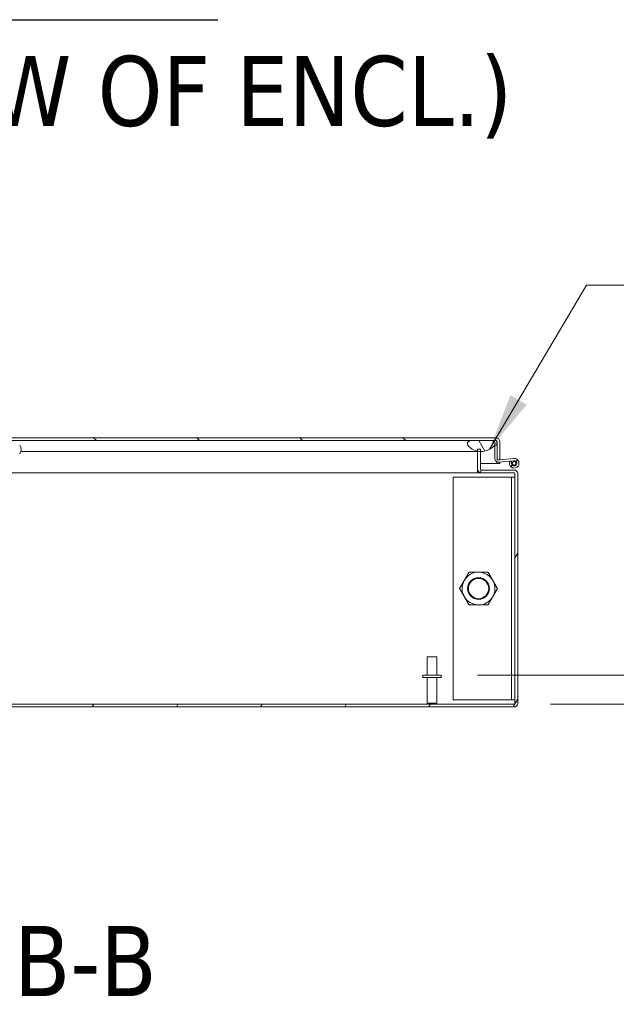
# Model space of a CAD drawing. Header units: inches. Extents: x 14 to 326, y 10 to 205.
# Tile 68 of 107: x 241 to 261, y 41 to 75. Entities that reach past the tile are written whole.
import ezdxf

# ---------------------------------------------------------------- set-up
doc = ezdxf.new("R2010")
doc.units = ezdxf.units.IN
doc.header["$LTSCALE"] = 20
doc.header["$MEASUREMENT"] = 0
for name, color, linetype, lineweight in [('Dimension (ANSI)', 7, 'Continuous', 5), ('Hatch (ANSI)', 7, 'Continuous', 5), ('Symbol (ANSI)', 7, 'Continuous', 5), ('Visible (ANSI)', 7, 'Continuous', 5)]:
    doc.layers.add(name, color=color, linetype=linetype, lineweight=lineweight)
doc.styles.add('ROMANS', font='romans.shx')
doc.styles.add('Text Style168', font='tahoma.ttf')
doc.styles.add('Text Style29', font='tahoma.ttf')
doc.dimstyles.new('Default (ANSI)', dxfattribs={"dimscale": 20, "dimtxt": 0.08, "dimasz": 0.098425, "dimexe": 0.125, "dimexo": 0.0625, "dimgap": 0.031496, "dimtad": 0, "dimtih": 1, "dimtoh": 1, "dimrnd": 1e-08, "dimzin": 0, "dimdsep": 46, "dimtxsty": 'ROMANS', "dimcen": 0.09, "dimdle": 0.393701, "dimclrd": 256, "dimclre": 256, "dimclrt": 256, "dimadec": 0, "dimazin": 0, "dimtfac": 1.25, "dimtofl": 0, "dimtmove": 0, "dimatfit": 3, "dimfxl": 1, "dimtolj": 1, "dimtzin": 0, "dimlwd": -1, "dimlwe": -1, "dimarcsym": 0})
doc.dimstyles.new('Default (ANSI)$7', dxfattribs={"dimscale": 20, "dimtxt": 0.08, "dimasz": 0.098425, "dimexe": 0.125, "dimexo": 0.0625, "dimgap": 0.031496, "dimtad": 0, "dimtih": 1, "dimtoh": 1, "dimrnd": 1e-08, "dimzin": 0, "dimdsep": 46, "dimtxsty": 'ROMANS', "dimcen": 0.09, "dimdle": 0.393701, "dimclrd": 256, "dimclre": 256, "dimclrt": 256, "dimadec": 0, "dimazin": 0, "dimtfac": 1.25, "dimtofl": 0, "dimtmove": 0, "dimatfit": 3, "dimfxl": 1, "dimtolj": 1, "dimtzin": 0, "dimlwd": -1, "dimlwe": -1, "dimarcsym": 0})

# ---------------------------------------------------------------- blocks, each defined once
blk = doc.blocks.new('*D20')
at = {"layer": 'Defpoints', "color": 0, "transparency": 16777216}
for p in [(255.296, 52.548), (257.796, 51.548), (269.562, 51.548)]:
    blk.add_point(p, dxfattribs=at)
at = {"layer": 'Dimension (ANSI)', "transparency": 16777216}
for p, q in [((269.562, 54.516), (269.562, 56.485)), ((256.546, 52.548), (272.062, 52.548)), ((259.046, 51.548), (272.062, 51.548)), ((269.562, 49.579), (269.562, 43.785)), ((269.562, 43.785), (267.594, 43.785))]:
    blk.add_line(p, q, dxfattribs=at)
for points in [[(269.234, 54.516), (269.89, 54.516), (269.562, 52.548)], [(269.234, 49.579), (269.89, 49.579), (269.562, 51.548)]]:
    blk.add_solid(points, dxfattribs=at)
at = {"layer": 'Dimension (ANSI)', "transparency": 16777216, "insert": (265.326, 43.785), "char_height": 1.6, "attachment_point": 5, "style": 'ROMANS'}
blk.add_mtext('\\A1;1.0{\\PI/S}', dxfattribs=at)

msp = doc.modelspace()

# ---------------------------------------------------------------- hatches: boundary and pattern name
at = {"layer": 'Hatch (ANSI)'}
h = msp.add_hatch(dxfattribs=at)
h.set_pattern_fill('ANSI31', color=256, scale=20, angle=90, style=0)
edge = h.paths.add_edge_path()
edge.add_line((257.2125, 59.931), (257.2545, 59.931))
edge.add_line((257.2545, 59.931), (257.3062, 59.931))
edge.add_line((257.3062, 59.931), (257.3062, 60.556))
edge.add_ellipse((257.1812, 60.556), major_axis=(0.125, 0), ratio=1, start_angle=0, end_angle=90)
edge.add_line((257.1812, 60.681), (237.0562, 60.681))
edge.add_ellipse((237.0562, 60.556), major_axis=(0, 0.1249), ratio=1, start_angle=0, end_angle=90)
edge.add_line((236.9312, 60.556), (236.9312, 60.056))
edge.add_line((236.9312, 60.056), (237.0249, 60.056))
edge.add_line((237.0249, 60.056), (237.0249, 60.556))
edge.add_ellipse((237.0562, 60.556), major_axis=(-0.0312, 0), ratio=1, start_angle=270, end_angle=360, ccw=False)
edge.add_line((237.0562, 60.5873), (256.2937, 60.5873))
edge.add_line((256.2937, 60.5873), (257.0437, 60.5873))
edge.add_line((257.0437, 60.5873), (257.1812, 60.5873))
edge.add_ellipse((257.1812, 60.556), major_axis=(0, 0.0313), ratio=1, start_angle=270, end_angle=360, ccw=False)
edge.add_line((257.2125, 60.556), (257.2125, 60.4329))
edge.add_line((257.2125, 60.4329), (257.2125, 59.9882))
edge.add_line((257.2125, 59.9882), (257.2125, 59.931))
h = msp.add_hatch(dxfattribs=at)
h.set_pattern_fill('ANSI31', color=256, scale=20, angle=75, style=0)
edge = h.paths.add_edge_path()
edge.add_spline(control_points=[(256.2, 60.4623), (256.2064, 60.4427), (256.2181, 60.4238), (256.2468, 60.3864), (256.2665, 60.3667), (256.3308, 60.3119), (256.3898, 60.2751), (256.4837, 60.2398), (256.5129, 60.2307), (256.5462, 60.2238)], knot_values=[-2.2571609, -2.2571609, -2.2571609, -2.2571609, -1.9421555, -1.9421555, -1.5382838, -1.5382838, -0.6602481, -0.6602481, -0.3445486, -0.3445486, -0.3445486, -0.3445486], degree=3, periodic=0)
edge.add_spline(control_points=[(256.5462, 60.2238), (256.5746, 60.2179), (256.6059, 60.2137), (256.6399, 60.2125)], knot_values=[-0.3445486, -0.3445486, -0.3445486, -0.3445486, -0.0747878, -0.0747878, -0.0747878, -0.0747878], degree=3, periodic=0)
edge.add_spline(control_points=[(256.6399, 60.2125), (256.6493, 60.2122), (256.6589, 60.2121), (256.6687, 60.2123)], knot_values=[-0.0747878, -0.0747878, -0.0747878, -0.0747878, 0, 0, 0, 0], degree=3, periodic=0)
edge.add_spline(control_points=[(256.6687, 60.2123), (256.7378, 60.2134), (256.8055, 60.2275), (256.9342, 60.276), (256.9905, 60.3087), (257.066, 60.3657), (257.0938, 60.3922), (257.1231, 60.4317), (257.1321, 60.4467), (257.1375, 60.4623)], knot_values=[-1.0483302, -1.0483302, -1.0483302, -1.0483302, -0.7120009, -0.7120009, -0.3751501, -0.3751501, -0.1257788, -0.1257788, 0, 0, 0, 0], degree=3, periodic=0)
edge.add_spline(control_points=[(257.1375, 60.4623), (257.1397, 60.4687), (257.1414, 60.4754), (257.143, 60.4884), (257.143, 60.4947), (257.141, 60.5101), (257.138, 60.5187), (257.1271, 60.5373), (257.1184, 60.5463), (257.091, 60.5678), (257.068, 60.5787), (257.0437, 60.5873)], knot_values=[-0.4962532, -0.4962532, -0.4962532, -0.4962532, -0.4372195, -0.4372195, -0.3825643, -0.3825643, -0.3022453, -0.3022453, -0.195919, -0.195919, 0, 0, 0, 0], degree=3, periodic=0)
edge.add_line((257.0437, 60.5873), (256.2937, 60.5873))
edge.add_spline(control_points=[(256.2937, 60.5873), (256.2792, 60.5823), (256.2644, 60.5762), (256.2398, 60.5628), (256.2289, 60.5556), (256.2126, 60.5401), (256.2065, 60.5323), (256.198, 60.5151), (256.1956, 60.5063), (256.1942, 60.4852), (256.1963, 60.4735), (256.2, 60.4623)], knot_values=[-0.4494753, -0.4494753, -0.4494753, -0.4494753, -0.3321231, -0.3321231, -0.2359747, -0.2359747, -0.1608287, -0.1608287, -0.089664, -0.089664, 0, 0, 0, 0], degree=3, periodic=0)
h = msp.add_hatch(dxfattribs=at)
h.set_pattern_fill('ANSI31', color=256, scale=20, style=0)
edge = h.paths.add_edge_path()
edge.add_line((257.2725, 59.8527), (257.7919, 59.8989))
edge.add_ellipse((257.7999, 59.8093), major_axis=(-0.008, 0.0896), ratio=1, start_angle=54.53924, end_angle=360, ccw=False)
edge.add_line((257.7222, 59.8548), (257.6505, 59.8793))
edge.add_ellipse((257.7999, 59.8093), major_axis=(-0.1494, 0.07), ratio=1, start_angle=0, end_angle=300.19807)
edge.add_line((257.7852, 59.9736), (257.2778, 59.9284))
edge.add_ellipse((257.2725, 59.9882), major_axis=(0.0053, -0.0598), ratio=1, start_angle=337.45307, end_angle=360, ccw=False)
edge.add_ellipse((257.2725, 59.9882), major_axis=(-0.018, -0.0572), ratio=1, start_angle=287.45784, end_angle=360, ccw=False)
edge.add_line((257.2125, 59.9882), (257.2125, 60.4329))
edge.add_line((257.2125, 60.4329), (257.1375, 60.4328))
edge.add_line((257.1375, 60.4328), (257.1375, 59.976))
edge.add_ellipse((257.2615, 59.9762), major_axis=(-0.124, -0.0002), ratio=1, start_angle=0, end_angle=95)
h = msp.add_hatch(dxfattribs=at)
h.set_pattern_fill('ANSI31', color=256, scale=20, angle=15, style=0)
edge = h.paths.add_edge_path()
edge.add_ellipse((257.7962, 59.4542), major_axis=(0.125, 0), ratio=1, start_angle=0, end_angle=90)
edge.add_line((257.7962, 59.5792), (256.6711, 59.5792))
edge.add_ellipse((256.6711, 59.6104), major_axis=(0, -0.0312), ratio=1, start_angle=270, end_angle=360, ccw=False)
edge.add_line((256.6399, 59.6104), (256.6399, 60.2125))
edge.add_line((256.6399, 60.2125), (256.6399, 60.298))
edge.add_line((256.6399, 60.298), (256.5462, 60.298))
edge.add_line((256.5462, 60.298), (256.5462, 60.2238))
edge.add_line((256.5462, 60.2238), (256.5462, 59.6104))
edge.add_ellipse((256.6711, 59.6104), major_axis=(-0.125, 0), ratio=1, start_angle=0, end_angle=90)
edge.add_line((256.6711, 59.4855), (257.7962, 59.4855))
edge.add_ellipse((257.7962, 59.4542), major_axis=(0, 0.0312), ratio=1, start_angle=270, end_angle=360, ccw=False)
edge.add_line((257.8275, 59.4542), (257.8275, 51.5791))
edge.add_ellipse((257.7962, 51.5791), major_axis=(0.0312, 0), ratio=1, start_angle=270, end_angle=360, ccw=False)
edge.add_line((257.7962, 51.5479), (215.9211, 51.5479))
edge.add_ellipse((215.9211, 51.5791), major_axis=(0, -0.0312), ratio=1, start_angle=270, end_angle=360, ccw=False)
edge.add_line((215.8899, 51.5791), (215.8899, 59.4542))
edge.add_ellipse((215.9211, 59.4542), major_axis=(-0.0313, 0), ratio=1, start_angle=270, end_angle=360, ccw=False)
edge.add_line((215.9211, 59.4855), (217.0462, 59.4855))
edge.add_ellipse((217.0462, 59.6104), major_axis=(0, -0.125), ratio=1, start_angle=0, end_angle=90)
edge.add_line((217.1712, 59.6104), (217.1712, 60.2132))
edge.add_line((217.1712, 60.2132), (217.1712, 60.298))
edge.add_line((217.1712, 60.298), (217.0775, 60.298))
edge.add_line((217.0775, 60.298), (217.0775, 60.2155))
edge.add_line((217.0775, 60.2155), (217.0775, 59.6104))
edge.add_ellipse((217.0462, 59.6104), major_axis=(0.0313, 0), ratio=1, start_angle=270, end_angle=360, ccw=False)
edge.add_line((217.0462, 59.5792), (216.8275, 59.5792))
edge.add_line((216.8275, 59.5792), (216.2025, 59.5792))
edge.add_line((216.2025, 59.5792), (215.9211, 59.5792))
edge.add_ellipse((215.9211, 59.4542), major_axis=(0, 0.125), ratio=1, start_angle=0, end_angle=90)
edge.add_line((215.7962, 59.4542), (215.7962, 51.5791))
edge.add_ellipse((215.9211, 51.5791), major_axis=(-0.125, 0), ratio=1, start_angle=0, end_angle=90)
edge.add_line((215.9211, 51.4542), (257.7962, 51.4542))
edge.add_ellipse((257.7962, 51.5791), major_axis=(0, -0.1249), ratio=1, start_angle=0, end_angle=90)
edge.add_line((257.9212, 51.5791), (257.9212, 59.4542))
h = msp.add_hatch(dxfattribs=at)
h.set_pattern_fill('ANSI31', color=256, scale=20, angle=90, style=0)
edge = h.paths.add_edge_path()
edge.add_ellipse((257.7999, 59.8093), major_axis=(0, -0.06), ratio=1, start_angle=0, end_angle=360)

# ---------------------------------------------------------------- linework, layer by layer
at = {"layer": 'Symbol (ANSI)', "lineweight": 30}
msp.add_line((228.0443, 75.0185), (247.6332, 75.0185), dxfattribs=at)
at = {"layer": 'Visible (ANSI)'}
for p, q in [((257.1812, 60.681), (237.0562, 60.681)), ((237.0562, 60.5873), (257.1812, 60.5873)), ((257.0437, 60.5873), (256.2937, 60.5873)), ((257.2125, 60.4329), (257.1375, 60.4328)), ((257.1375, 60.4328), (257.1375, 59.976)), ((257.2014, 60.556), (257.2014, 60.4329)), ((257.2125, 60.556), (257.2125, 59.931)), ((257.2125, 59.9882), (257.2125, 60.4329)), ((257.3062, 59.931), (257.3062, 60.556)), ((256.1687, 60.2122), (240.8786, 60.2122)), ((256.5462, 60.2122), (256.1687, 60.2122)), ((256.6399, 60.298), (256.5462, 60.298)), ((256.5462, 60.298), (256.5462, 59.6104)), ((256.6399, 59.6104), (256.6399, 60.298)), ((256.6595, 60.2122), (256.6399, 60.2122)), ((256.6399, 59.806), (257.2014, 59.806)), ((257.2014, 59.8677), (257.2014, 59.806)), ((257.2125, 59.931), (257.3062, 59.931)), ((257.2125, 59.806), (257.2125, 59.8623)), ((257.3062, 59.806), (257.2125, 59.806)), ((257.2725, 59.8527), (257.7919, 59.8989)), ((257.7852, 59.9736), (257.2778, 59.9284)), ((257.3062, 59.8557), (257.3062, 59.806)), ((257.7222, 59.8548), (257.6505, 59.8793)), ((256.5462, 59.4855), (240.0562, 59.4855)), ((256.5462, 59.4855), (256.5462, 59.6104)), ((256.5462, 59.5792), (256.5464, 59.5792)), ((256.5464, 59.4855), (256.5462, 59.4855)), ((256.5464, 59.5792), (256.5464, 59.4855)), ((256.5502, 59.5792), (256.5464, 59.5792)), ((256.6711, 59.4855), (256.5464, 59.4855)), ((257.7962, 59.5792), (256.6711, 59.5792)), ((256.6711, 59.4855), (257.7962, 59.4855)), ((257.8275, 59.5792), (257.7962, 59.5792)), ((257.8275, 59.5752), (257.8275, 59.5792)), ((257.8275, 59.4542), (257.8275, 51.5791)), ((257.9172, 59.4855), (257.9212, 59.4855)), ((257.9212, 59.4855), (257.9212, 59.4542)), ((257.9212, 51.5791), (257.9212, 59.4542)), ((255.7025, 59.3292), (257.6712, 59.3292)), ((255.7025, 51.7042), (255.7025, 59.3292)), ((257.6712, 59.3292), (257.7025, 59.3292)), ((257.8275, 59.3292), (257.7025, 59.3292)), ((257.7025, 51.7042), (257.7025, 59.3292)), ((254.8187, 53.1729), (255.1487, 53.1729)), ((254.8187, 52.5479), (254.8187, 53.1729)), ((255.1487, 52.5479), (255.1487, 53.1729)), ((255.2962, 52.5479), (254.6712, 52.5479)), ((254.6712, 52.5479), (254.6712, 52.4629)), ((255.2962, 52.4629), (254.6712, 52.4629)), ((254.8187, 52.4629), (254.8187, 51.5829)), ((255.1487, 52.4629), (255.1487, 51.5829)), ((255.2962, 52.5479), (255.2962, 52.4629)), ((257.6712, 51.7042), (255.7025, 51.7042)), ((257.6712, 51.7042), (257.7025, 51.7042)), ((257.7025, 51.7042), (257.8275, 51.7042)), ((257.7962, 51.5479), (215.9211, 51.5479)), ((215.9211, 51.4542), (257.7962, 51.4542)), ((254.8187, 51.5829), (255.1487, 51.5829)), ((254.8537, 51.5479), (254.8187, 51.5829)), ((255.1137, 51.5479), (255.1487, 51.5829))]:
    msp.add_line(p, q, dxfattribs=at)
for centre, radius in [((257.7999, 59.8093), 0.06), ((256.5775, 55.5167), 0.3751), ((256.5775, 55.5167), 0.375), ((256.5775, 55.5167), 0.3486)]:
    msp.add_circle(centre, radius, dxfattribs=at)
for centre, radius, start, end in [((240.8442, 60.4338), 0.00197, 32.47934, 180), ((240.6134, 60.2869), 0.2756, 327.52066, 32.47934), ((257.1812, 60.556), 0.125, 0, 90), ((257.1812, 60.556), 0.0313, 0, 90), ((240.8442, 60.1399), 0.00197, 180, 327.52066), ((257.2615, 59.9762), 0.124, 180.08909, 275.08909), ((257.2725, 59.9882), 0.06, 180, 275.08909), ((257.7999, 59.8093), 0.165, 154.89103, 95.08909), ((257.7999, 59.8093), 0.09, 149.62834, 95.08909), ((256.6711, 59.6104), 0.125, 180, 270), ((256.6711, 59.6104), 0.0312, 180, 270), ((257.7962, 59.4542), 0.125, 0, 90), ((257.7962, 59.4542), 0.0312, 0, 90), ((256.5775, 55.5167), 0.5625, 89.63029, 149.63029), ((256.5775, 55.5167), 0.5625, 29.63029, 89.63029), ((256.5775, 55.5167), 0.5625, 149.63029, 209.63029), ((256.5775, 55.5167), 0.5625, 329.63029, 29.63029), ((256.5775, 55.5167), 0.5625, 209.63029, 269.63029), ((256.5775, 55.5167), 0.5625, 269.63029, 329.63029), ((257.7962, 51.5791), 0.0312, 270, 0), ((257.7962, 51.5791), 0.1249, 270, 0)]:
    msp.add_arc(centre, radius, start, end, dxfattribs=at)
for points, knots in [([(256.2937, 60.5873), (256.2792, 60.5823), (256.2644, 60.5762), (256.2398, 60.5628), (256.2289, 60.5556), (256.2126, 60.5401), (256.2065, 60.5323), (256.198, 60.5151), (256.1956, 60.5063), (256.1942, 60.4852), (256.1963, 60.4735), (256.2, 60.4623)], [-0.44947527, -0.44947527, -0.44947527, -0.44947527, -0.33212313, -0.33212313, -0.23597471, -0.23597471, -0.16082872, -0.16082872, -0.08966395, -0.08966395, 0, 0, 0, 0]), ([(256.2, 60.4623), (256.2064, 60.4427), (256.2181, 60.4238), (256.2468, 60.3864), (256.2665, 60.3667), (256.3308, 60.3119), (256.3898, 60.2751), (256.5107, 60.2297), (256.5821, 60.2108), (256.6687, 60.2123)], [-2.2571609, -2.2571609, -2.2571609, -2.2571609, -1.9421555, -1.9421555, -1.5382838, -1.5382838, -0.6602481, -0.6602481, 0, 0, 0, 0]), ([(256.6687, 60.2123), (256.7378, 60.2134), (256.8055, 60.2275), (256.9342, 60.276), (256.9905, 60.3087), (257.066, 60.3657), (257.0938, 60.3922), (257.1231, 60.4317), (257.1321, 60.4467), (257.1375, 60.4623)], [-1.0483302, -1.0483302, -1.0483302, -1.0483302, -0.7120009, -0.7120009, -0.3751501, -0.3751501, -0.1257788, -0.1257788, 0, 0, 0, 0]), ([(257.1375, 60.4623), (257.1397, 60.4687), (257.1414, 60.4754), (257.143, 60.4884), (257.143, 60.4947), (257.141, 60.5101), (257.138, 60.5187), (257.1271, 60.5373), (257.1184, 60.5463), (257.091, 60.5678), (257.068, 60.5787), (257.0437, 60.5873)], [-0.4962532, -0.4962532, -0.4962532, -0.4962532, -0.43721951, -0.43721951, -0.38256427, -0.38256427, -0.30224527, -0.30224527, -0.19591897, -0.19591897, 0, 0, 0, 0]), ([(257.1812, 60.5873), (257.1874, 60.5873), (257.1935, 60.5751), (257.1996, 60.5604), (257.2002, 60.5589), (257.2008, 60.5575), (257.2014, 60.556)], [0, 0, 0, 0, 0.9110099, 0.9110099, 0.9110099, 1, 1, 1, 1])]:
    msp.add_open_spline(points, degree=3, knots=knots, dxfattribs=at)
msp.add_open_spline([(257.2014, 60.556), (257.2005, 60.5647), (257.1996, 60.5734), (257.1987, 60.5819)], degree=3, dxfattribs=at)
for points in [[(256.0922, 55.8011), (256.1684, 55.9311), (256.2564, 56.0813)], [(256.2564, 56.0813), (256.4304, 56.0801), (256.5811, 56.0792)], [(256.5811, 56.0792), (256.7318, 56.0782), (256.9059, 56.0771)], [(256.9059, 56.0771), (256.9919, 55.9258), (257.0664, 55.7948)], [(255.928, 55.5209), (256.016, 55.671), (256.0922, 55.8011)], [(257.0664, 55.7948), (257.1409, 55.6638), (257.227, 55.5125)], [(256.0885, 55.2386), (256.014, 55.3696), (255.928, 55.5209)], [(257.227, 55.5125), (257.139, 55.3623), (257.0628, 55.2323)], [(256.2491, 54.9563), (256.1631, 55.1076), (256.0885, 55.2386)], [(257.0628, 55.2323), (256.9866, 55.1022), (256.8986, 54.9521)], [(256.5739, 54.9542), (256.4231, 54.9552), (256.2491, 54.9563)], [(256.8986, 54.9521), (256.7246, 54.9532), (256.5739, 54.9542)]]:
    msp.add_rational_spline(points, [1, 1.0379548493, 1], degree=2, dxfattribs=at)

# ---------------------------------------------------------------- texts
at = {"layer": 'Symbol (ANSI)', "insert": (215.0813, 70.9437), "char_height": 2.4, "attachment_point": 7, "style": 'Text Style29'}
msp.add_mtext('(INSIDE BACK VIEW OF ENCL.)', dxfattribs=at)
at = {"layer": 'Symbol (ANSI)', "insert": (227.2665, 41.4992), "char_height": 2.4, "attachment_point": 7, "line_spacing_factor": 1.675974, "style": 'Text Style168'}
msp.add_mtext('SECTION B-B', dxfattribs=at)

# ---------------------------------------------------------------- dimensions: what is measured, and where the dimension line sits
at = {"layer": 'Dimension (ANSI)'}
dim = msp.add_linear_dim(base=(269.5621, 51.5479), p1=(255.2962, 52.5479), p2=(257.7962, 51.5479), angle=90, text='<>{\\PI/S}', dimstyle='Default (ANSI)', override={"dimdec": 1, "dimtp": 0, "dimtm": 0, "dimtdec": 2, "dimatfit": 1}, dxfattribs=at)
dim.commit()
dim.dimension.update_dxf_attribs({"geometry": '*D20', "text_midpoint": (265.3256, 43.7853), "dimtype": 160})

# ---------------------------------------------------------------- leaders
at = {"layer": 'Symbol (ANSI)', "annotation_type": 0, "has_hookline": 1, "hookline_direction": 0, "text_width": 39.4292}
msp.add_leader([(256.9514, 60.2888), (260.2846, 65.9223), (262.2531, 65.9223)], dimstyle='Default (ANSI)$7', override={"dimtad": 0}, dxfattribs=at)

doc.saveas('drawing.dxf')
